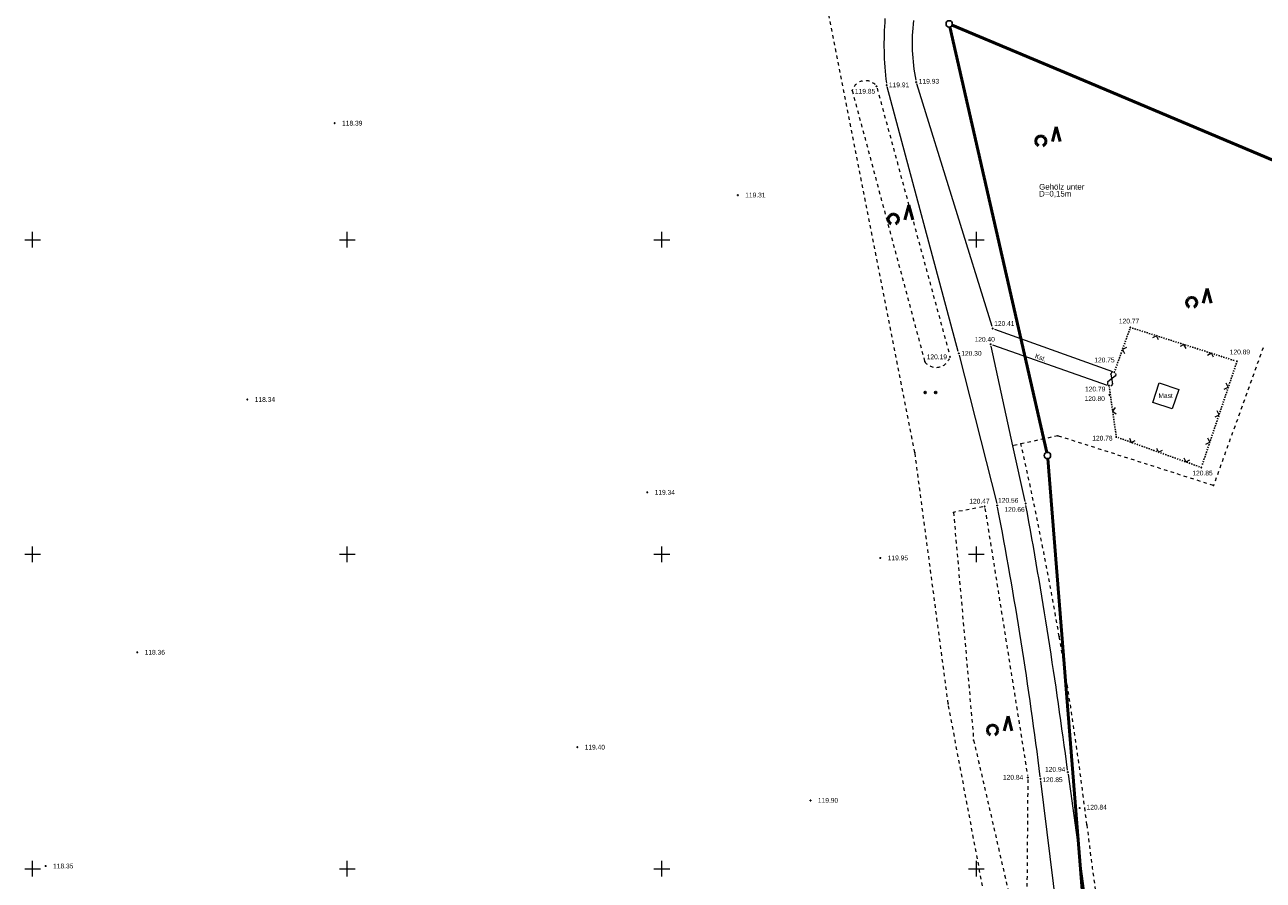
# Model space of a CAD drawing. Header units: metres. Extents: x 32377355 to 32378041, y 5707167 to 5708004.
# Tile 75 of 80: x 32377724 to 32377823, y 5707724 to 5707792. Entities that reach past the tile are written whole.
import ezdxf

# ---------------------------------------------------------------- set-up
doc = ezdxf.new("R2010")
doc.units = ezdxf.units.M
doc.header["$LTSCALE"] = 0.25
for name, pattern in [('LF1', [0]), ('LF2', [2.2, 1.1, -1.1]), ('LF33', [9.2, 0.1, 0, 9.1])]:
    doc.linetypes.add(name, pattern=pattern)
doc.layers.get('0').update_dxf_attribs({"color": 1, "linetype": 'CONTINUOUS'})
for name, color, linetype, lineweight in [('Befliegung', 126, 'CONTINUOUS', 0), ('Bäume Nord', 7, 'CONTINUOUS', 18), ('Ebene 71', 71, 'CONTINUOUS', 0), ('Flurstücke_ Grenzpunkte', 51, 'CONTINUOUS', 25), ('Neues Aufmaß Nord', 123, 'CONTINUOUS', 0), ('Text zu Ebene 9083', 67, 'CONTINUOUS', 0), ('Texte Befliegung', 70, 'CONTINUOUS', 0), ('TN_ Vegetation', 91, 'CONTINUOUS', 25)]:
    doc.layers.add(name, color=color, linetype=linetype, lineweight=lineweight)
doc.styles.add('Schrift rechtsgenei', font='Arial.ttf')

# ---------------------------------------------------------------- blocks, each defined once
blk = doc.blocks.new('S112')
at = {"color": 0, "lineweight": -2}
for p, q in [((-0.4, 0.4), (0, 0)), ((0, 0), (0.4, 0.4))]:
    blk.add_line(p, q, dxfattribs=at)
blk = doc.blocks.new('S163')
at = {"lineweight": -2}
blk.add_hatch(color=0, dxfattribs=at).paths.add_polyline_path([(0, 0.031635, -1), (0, -0.031635, -1)], flags=0)
at = {"color": 0, "lineweight": -2}
blk.add_circle((0, 0), 0.031635, dxfattribs=at)
blk = doc.blocks.new('Gras_ Grünanlage_ -fläche_ -land')
at = {"lineweight": -2}
h = blk.add_hatch(color=0, dxfattribs=at)
h.paths.add_polyline_path([(-0.415, 0.085, -1), (-0.415, -0.085, -1)], flags=0)
h.paths.add_polyline_path([(0.415, 0.085, -1), (0.415, -0.085, -1)], flags=0)
at = {"color": 0, "lineweight": -2}
for centre in [(-0.415, 0), (0.415, 0)]:
    blk.add_circle(centre, 0.085, dxfattribs=at)
blk = doc.blocks.new('Gehölz')
at = {"color": 0, "lineweight": -2}
for p, q in [((-0.413465, -0.00873), (-0.39007, 0.00874)), ((-0.39007, 0.00874), (-0.364435, 0.02271)), ((-0.364435, 0.02271), (-0.33707, 0.0329)), ((-0.33707, 0.0329), (-0.308535, 0.039095)), ((-0.308535, 0.039095), (-0.27941, 0.041175)), ((-0.27941, 0.041175), (-0.250285, 0.039095)), ((-0.250285, 0.039095), (-0.22175, 0.0329)), ((-0.22175, 0.0329), (-0.194385, 0.02271)), ((-0.194385, 0.02271), (-0.16875, 0.00874)), ((-0.16875, 0.00874), (-0.145355, -0.00873)), ((0.343135, 0.4049), (0.186275, -0.182355)), ((0.5, -0.182355), (0.343135, 0.4049)), ((-0.48441, -0.16327), (-0.48225, -0.134155)), ((-0.48241, -0.192405), (-0.48441, -0.16327)), ((-0.47629, -0.220955), (-0.48241, -0.192405)), ((-0.48225, -0.134155), (-0.47598, -0.105635)), ((-0.466175, -0.248345), (-0.47629, -0.220955)), ((-0.47598, -0.105635), (-0.465715, -0.0783)), ((-0.452275, -0.27402), (-0.466175, -0.248345)), ((-0.465715, -0.0783), (-0.451675, -0.0527)), ((-0.434865, -0.297465), (-0.452275, -0.27402)), ((-0.451675, -0.0527), (-0.43414, -0.02935)), ((-0.4143, -0.318195), (-0.434865, -0.297465)), ((-0.43414, -0.02935), (-0.413465, -0.00873)), ((-0.391, -0.33579), (-0.4143, -0.318195)), ((-0.365435, -0.3499), (-0.391, -0.33579)), ((-0.16782, -0.33579), (-0.193385, -0.3499)), ((-0.14452, -0.318195), (-0.16782, -0.33579)), ((-0.145355, -0.00873), (-0.12468, -0.02935)), ((-0.123955, -0.297465), (-0.14452, -0.318195)), ((-0.12468, -0.02935), (-0.107145, -0.0527)), ((-0.106545, -0.27402), (-0.123955, -0.297465)), ((-0.107145, -0.0527), (-0.093105, -0.0783)), ((-0.092645, -0.248345), (-0.106545, -0.27402)), ((-0.093105, -0.0783), (-0.08284, -0.105635)), ((-0.08253, -0.220955), (-0.092645, -0.248345)), ((-0.08284, -0.105635), (-0.07657, -0.134155)), ((-0.07641, -0.192405), (-0.08253, -0.220955)), ((-0.07657, -0.134155), (-0.07441, -0.16327)), ((-0.07441, -0.16327), (-0.07641, -0.192405))]:
    blk.add_line(p, q, dxfattribs=at)
blk = doc.blocks.new('Grenzpunkt mit Abmarkung')
at = {"color": 0, "lineweight": -2}
blk.add_circle((0, 0), 0.5, dxfattribs=at)

msp = doc.modelspace()

# ---------------------------------------------------------------- linework, layer by layer
at = {"layer": 'Ebene 71', "color": 7, "linetype": 'Continuous', "lineweight": 9}
for p, q in [((32377724.374722, 5707774.997003), (32377725.624722, 5707774.997003)), ((32377724.999722, 5707774.372003), (32377724.999722, 5707775.622003)), ((32377749.374722, 5707774.997003), (32377750.624722, 5707774.997003)), ((32377749.999722, 5707774.372003), (32377749.999722, 5707775.622003)), ((32377774.374722, 5707774.997003), (32377775.624722, 5707774.997003)), ((32377774.999722, 5707774.372003), (32377774.999722, 5707775.622003)), ((32377799.374722, 5707774.997003), (32377800.624722, 5707774.997003)), ((32377799.999722, 5707774.372003), (32377799.999722, 5707775.622003)), ((32377724.999722, 5707749.372003), (32377724.999722, 5707750.622003)), ((32377749.999722, 5707749.372003), (32377749.999722, 5707750.622003)), ((32377774.999722, 5707749.372003), (32377774.999722, 5707750.622003)), ((32377799.999722, 5707749.372003), (32377799.999722, 5707750.622003)), ((32377724.374722, 5707749.997003), (32377725.624722, 5707749.997003)), ((32377749.374722, 5707749.997003), (32377750.624722, 5707749.997003)), ((32377774.374722, 5707749.997003), (32377775.624722, 5707749.997003)), ((32377799.374722, 5707749.997003), (32377800.624722, 5707749.997003)), ((32377724.374722, 5707724.997003), (32377725.624722, 5707724.997003)), ((32377724.999722, 5707724.372003), (32377724.999722, 5707725.622003)), ((32377749.374722, 5707724.997003), (32377750.624722, 5707724.997003)), ((32377749.999722, 5707724.372003), (32377749.999722, 5707725.622003)), ((32377774.374722, 5707724.997003), (32377775.624722, 5707724.997003)), ((32377774.999722, 5707724.372003), (32377774.999722, 5707725.622003)), ((32377799.374722, 5707724.997003), (32377800.624722, 5707724.997003)), ((32377799.999722, 5707724.372003), (32377799.999722, 5707725.622003))]:
    msp.add_line(p, q, dxfattribs=at)
at = {"layer": 'Flurstücke_ Grenzpunkte', "color": 7, "linetype": 'Continuous', "lineweight": 50}
for p, q in [((32377803.817722, 5707765.879002), (32377797.892218, 5707791.90624)), ((32377798.067105, 5707792.05293), (32377807.467723, 5707788.092002)), ((32377807.467723, 5707788.092002), (32377849.274345, 5707770.473093)), ((32377805.592218, 5707758.085762), (32377803.817722, 5707765.879002)), ((32377808.979862, 5707716.029212), (32377805.667583, 5707757.592792))]:
    msp.add_line(p, q, dxfattribs=at)
at = {"layer": 'Neues Aufmaß Nord', "color": 7, "linetype": 'LF2', "lineweight": 18}
for p, q in [((32377795.114648, 5707758.073817), (32377788.183722, 5707793.292503)), ((32377790.126242, 5707786.863472), (32377795.894258, 5707765.306115)), ((32377792.106982, 5707787.03681, 119.851), (32377797.86646, 5707765.837193, 120.188)), ((32377822.782813, 5707766.41048), (32377818.847323, 5707755.453603)), ((32377806.474155, 5707759.40614), (32377802.903043, 5707758.62332)), ((32377818.847323, 5707755.453603), (32377806.474155, 5707759.40614)), ((32377797.762405, 5707738.11382), (32377795.114648, 5707758.073817)), ((32377802.723675, 5707711.735287), (32377797.762405, 5707738.11382))]:
    msp.add_line(p, q, dxfattribs=at)
at = {"layer": 'Neues Aufmaß Nord', "color": 7, "linetype": 'LF1', "lineweight": 18}
for p, q in [((32377798.559827, 5707766.109292, 120.298), (32377792.903615, 5707787.134712, 119.914)), ((32377801.244203, 5707768.087662, 120.409), (32377795.25824, 5707787.37434, 119.935)), ((32377801.434273, 5707767.889172, 120.418), (32377810.82017, 5707764.52383, 120.743)), ((32377802.903043, 5707758.62332), (32377801.169603, 5707766.531)), ((32377801.281663, 5707766.630273, 120.407), (32377810.39778, 5707763.43973, 120.78)), ((32377798.637375, 5707765.812127, 120.304), (32377801.619068, 5707754.022877, 120.557)), ((32377811.060285, 5707764.166512), (32377810.447158, 5707763.69449)), ((32377810.687663, 5707764.31171), (32377810.81978, 5707763.549293)), ((32377814.024723, 5707762.063002), (32377814.529723, 5707763.623003)), ((32377814.529723, 5707763.623003), (32377816.078722, 5707763.100003)), ((32377816.078722, 5707763.100003), (32377815.564723, 5707761.540002)), ((32377815.564723, 5707761.540002), (32377814.024723, 5707762.063002)), ((32377803.87684, 5707754.181002), (32377802.903043, 5707758.62332)), ((32377807.751875, 5707710.634402, 120.645), (32377805.111568, 5707731.9846, 120.846)), ((32377807.283895, 5707732.520905, 120.941), (32377810.28055, 5707710.994098, 120.743))]:
    msp.add_line(p, q, dxfattribs=at)
at = {"layer": 'Neues Aufmaß Nord', "color": 7, "linetype": 'LF33', "lineweight": 25}
for p, q in [((32377812.382038, 5707767.975382, 120.774), (32377820.563407, 5707765.36862, 120.89)), ((32377811.016483, 5707764.616577, 120.749), (32377812.18396, 5707767.877425, 120.771)), ((32377820.660803, 5707765.17644, 120.891), (32377817.92564, 5707757.037565, 120.851)), ((32377811.098188, 5707759.467047, 120.775), (32377810.564255, 5707763.236957, 120.786)), ((32377817.732173, 5707756.943835, 120.848), (32377811.26427, 5707759.263167, 120.777))]:
    msp.add_line(p, q, dxfattribs=at)
at = {"layer": 'Neues Aufmaß Nord', "color": 7, "linetype": 'LF1', "lineweight": 18}
for centre, radius, start, end in [((32377818.259825, 5707790.549515, 119.801), 25.605316, 175.42709189, 186.98567189), ((32377810.082198, 5707790.630583, 119.806), 15.191143, 173.26335688, 191.23257088), ((32377810.890308, 5707764.281032), 0.204954, 112.71337378, 171.39161778), ((32377810.890308, 5707764.281032), 0.204955, 326.03056091, 24.70880491), ((32377810.617135, 5707763.579972), 0.204956, 146.0311958, 204.7094398), ((32377810.617135, 5707763.579972), 0.204954, 292.71268277, 351.39092677), ((32377487.447563, 5707693.066425, 120.704), 320.038993, 7.03969201, 10.92532301), ((32377406.842208, 5707680.753038, 120.803), 403.772549, 7.40974776, 10.43437776)]:
    msp.add_arc(centre, radius, start, end, dxfattribs=at)
at = {"layer": 'Neues Aufmaß Nord', "color": 7, "linetype": 'LF2', "lineweight": 18}
for centre, radius, start, end in [((32377791.176578, 5707786.540838), 1.098774, 43.90602676, 162.92452576), ((32377796.8083, 5707765.982112), 1.136856, 216.48541517, 337.31363817), ((32377507.387738, 5707691.92521), 303.60161, 9.77249138, 12.72162038), ((32377507.387738, 5707691.92521), 303.601608, 6.91665566, 9.77249166), ((32377977.408093, 5707747.861162), 169.737621, 186.55427807, 191.22660107)]:
    msp.add_arc(centre, radius, start, end, dxfattribs=at)
at = {"layer": 'Neues Aufmaß Nord', "color": 7, "lineweight": 18}
for p in [(32377790.126242, 5707786.863472), (32377795.894258, 5707765.306115), (32377810.687663, 5707764.31171), (32377811.060285, 5707764.166512), (32377810.447158, 5707763.69449), (32377810.81978, 5707763.549293), (32377806.474155, 5707759.40614), (32377802.903043, 5707758.62332), (32377803.536387, 5707758.782627), (32377795.114648, 5707758.073817), (32377818.847323, 5707755.453603), (32377806.583937, 5707743.457445), (32377797.762405, 5707738.11382), (32377808.779848, 5707728.486562)]:
    msp.add_point(p, dxfattribs=at)
at = {"layer": 'Text zu Ebene 9083', "color": 7, "linetype": 'LF2', "lineweight": 18}
for p, q in [((32377800.50578, 5707753.75975), (32377798.17904, 5707753.32426)), ((32377798.17904, 5707753.32426), (32377799.782983, 5707735.222615)), ((32377800.680872, 5707753.63635, 120.471), (32377804.06257, 5707732.402653, 120.836)), ((32377799.782983, 5707735.222615), (32377803.929368, 5707717.157673)), ((32377804.085483, 5707732.097445, 120.838), (32377803.96496, 5707717.16156, 120.724))]:
    msp.add_line(p, q, dxfattribs=at)
at = {"layer": 'Text zu Ebene 9083', "color": 7, "lineweight": 18}
for p in [(32377798.17904, 5707753.32426), (32377799.782983, 5707735.222615)]:
    msp.add_point(p, dxfattribs=at)

# ---------------------------------------------------------------- block references
at = {"layer": 'Befliegung', "color": 7, "lineweight": 25, "xscale": 0.88, "yscale": 0.88, "zscale": 0.88}
for p in [(32377749.004723, 5707784.254002, 118.388), (32377781.038723, 5707778.540002, 119.31), (32377742.063723, 5707762.289002, 118.343), (32377773.844723, 5707754.915002, 119.34), (32377792.367723, 5707749.699002, 119.954), (32377733.313723, 5707742.198002, 118.358), (32377768.281723, 5707734.654002, 119.403), (32377786.812723, 5707730.425002, 119.903), (32377726.039723, 5707725.208003, 118.35)]:
    msp.add_blockref('S163', p, dxfattribs=at)
at = {"layer": 'Bäume Nord', "color": 116, "lineweight": 25, "true_color": 0x008230}
msp.add_blockref('Gras_ Grünanlage_ -fläche_ -land', (32377796.348815, 5707762.847967), dxfattribs=at)
at = {"layer": 'Flurstücke_ Grenzpunkte', "color": 7, "lineweight": 25, "xscale": 0.5, "yscale": 0.5, "zscale": 0.5}
for p in [(32377797.836723, 5707792.150003), (32377805.647723, 5707757.842002)]:
    msp.add_blockref('Grenzpunkt mit Abmarkung', p, dxfattribs=at)
at = {"layer": 'Neues Aufmaß Nord', "color": 7, "lineweight": 25, "xscale": 0.88, "yscale": 0.88, "zscale": 0.88}
for p in [(32377792.066723, 5707787.185003, 119.849), (32377792.863722, 5707787.283002, 119.911), (32377795.212723, 5707787.521002, 119.931), (32377801.289723, 5707767.941003, 120.413), (32377812.235723, 5707768.022002, 120.772), (32377801.136723, 5707766.681002, 120.401), (32377797.906723, 5707765.689002, 120.19), (32377798.599723, 5707765.961002, 120.301), (32377820.709723, 5707765.322003, 120.892), (32377810.964722, 5707764.472002, 120.748), (32377810.542723, 5707763.389003, 120.786), (32377810.572723, 5707762.668003, 120.799), (32377811.119723, 5707759.315003, 120.775), (32377817.876722, 5707756.892002, 120.85), (32377800.656723, 5707753.788003, 120.468), (32377801.656723, 5707753.874002, 120.56), (32377803.909722, 5707754.031003, 120.664), (32377807.262722, 5707732.673003, 120.942), (32377804.086723, 5707732.251002, 120.839), (32377805.092723, 5707732.137002, 120.847), (32377808.209723, 5707729.821003, 120.836)]:
    msp.add_blockref('S163', p, dxfattribs=at)
at = {"layer": 'Neues Aufmaß Nord', "color": 7, "lineweight": 18, "xscale": 0.625, "yscale": 0.625, "zscale": 0.625}
for p, rotation in [((32377814.30509, 5707767.362655, 120.801), 162.327), ((32377811.608647, 5707766.270538, 120.76), 250.302), ((32377816.496543, 5707766.664412, 120.832), 162.327), ((32377818.687993, 5707765.966168, 120.863), 162.327), ((32377820.017933, 5707763.263485, 120.882), 71.425), ((32377810.827715, 5707761.376755, 120.781), 278.062), ((32377819.285257, 5707761.083305, 120.871), 71.425), ((32377812.309678, 5707758.888295, 120.788), 340.273), ((32377818.552583, 5707758.903122, 120.86), 71.425), ((32377814.474688, 5707758.11194, 120.812), 340.273), ((32377816.6397, 5707757.335587, 120.836), 340.273)]:
    msp.add_blockref('S112', p, dxfattribs=dict(at, rotation=rotation))
at = {"layer": 'TN_ Vegetation', "color": 116, "lineweight": 50, "true_color": 0x008230, "xscale": 1.975, "yscale": 1.975, "zscale": 1.975}
for p in [(32377805.669608, 5707783.154377), (32377793.952728, 5707776.939538), (32377817.66101, 5707770.322812), (32377801.840285, 5707736.325385)]:
    msp.add_blockref('Gehölz', p, dxfattribs=at)

# ---------------------------------------------------------------- texts
at = {"layer": 'Neues Aufmaß Nord', "color": 7, "lineweight": 18, "attachment_point": 7, "line_spacing_factor": 0.69, "style": 'Schrift rechtsgenei'}
for s, insert, char_height in [('Gehölz unter', (32377804.982203, 5707778.972543), 0.45), ('D=0,15m', (32377804.982203, 5707778.342543), 0.45), ('Mast', (32377814.465815, 5707762.410733), 0.3775)]:
    msp.add_mtext(s, dxfattribs=dict(at, insert=insert, char_height=char_height))
at = {"layer": 'Neues Aufmaß Nord', "color": 7, "lineweight": 18, "insert": (32377804.611048, 5707765.596575), "char_height": 0.3775, "attachment_point": 7, "rotation": 340.01678089, "line_spacing_factor": 0.69, "style": 'Schrift rechtsgenei'}
msp.add_mtext('Kst.', dxfattribs=at)
at = {"layer": 'Text zu Ebene 9083', "color": 7, "lineweight": 18, "char_height": 0.3775, "attachment_point": 7, "line_spacing_factor": 0.69, "style": 'Schrift rechtsgenei'}
for s, insert in [('119.93', (32377795.4225, 5707787.39633, 119.931)), ('119.85', (32377790.34585, 5707786.602572, 119.849)), ('119.91', (32377793.047465, 5707787.107825, 119.911)), ('120.41', (32377801.414185, 5707768.139708, 120.413)), ('120.77', (32377811.325425, 5707768.332115, 120.772)), ('120.40', (32377799.85542, 5707766.88403, 120.401)), ('120.30', (32377798.79892, 5707765.766917, 120.301)), ('120.89', (32377820.136193, 5707765.87656, 120.892)), ('120.19', (32377796.05243, 5707765.48984, 120.19)), ('120.75', (32377809.370938, 5707765.241383, 120.748)), ('120.79', (32377808.63197, 5707762.932098, 120.786)), ('120.80', (32377808.597332, 5707762.17004, 120.799)), ('120.78', (32377809.20887, 5707759.026575, 120.775)), ('120.85', (32377817.164195, 5707756.25316, 120.85)), ('120.47', (32377799.435935, 5707754.017057, 120.468)), ('120.56', (32377801.726318, 5707754.084832, 120.56)), ('120.66', (32377802.229278, 5707753.364373, 120.664)), ('120.84', (32377802.11061, 5707732.07391, 120.839)), ('120.94', (32377805.454995, 5707732.708082, 120.942)), ('120.85', (32377805.241567, 5707731.87565, 120.847)), ('120.84', (32377808.754905, 5707729.695215, 120.836))]:
    msp.add_mtext(s, dxfattribs=dict(at, insert=insert))
at = {"layer": 'Texte Befliegung', "color": 7, "lineweight": 18, "char_height": 0.3775, "attachment_point": 7, "line_spacing_factor": 0.69, "style": 'Schrift rechtsgenei'}
for s, insert in [('118.39', (32377749.593623, 5707784.065252, 118.388)), ('119.31', (32377781.627623, 5707778.351252, 119.31)), ('118.34', (32377742.652623, 5707762.100252, 118.343)), ('119.34', (32377774.433623, 5707754.726252, 119.34)), ('119.95', (32377792.956622, 5707749.510252, 119.954)), ('118.36', (32377733.902623, 5707742.009252, 118.358)), ('119.40', (32377768.870623, 5707734.465253, 119.403)), ('119.90', (32377787.401623, 5707730.236252, 119.903)), ('118.35', (32377726.628623, 5707725.019252, 118.35))]:
    msp.add_mtext(s, dxfattribs=dict(at, insert=insert))

doc.saveas('drawing.dxf')
